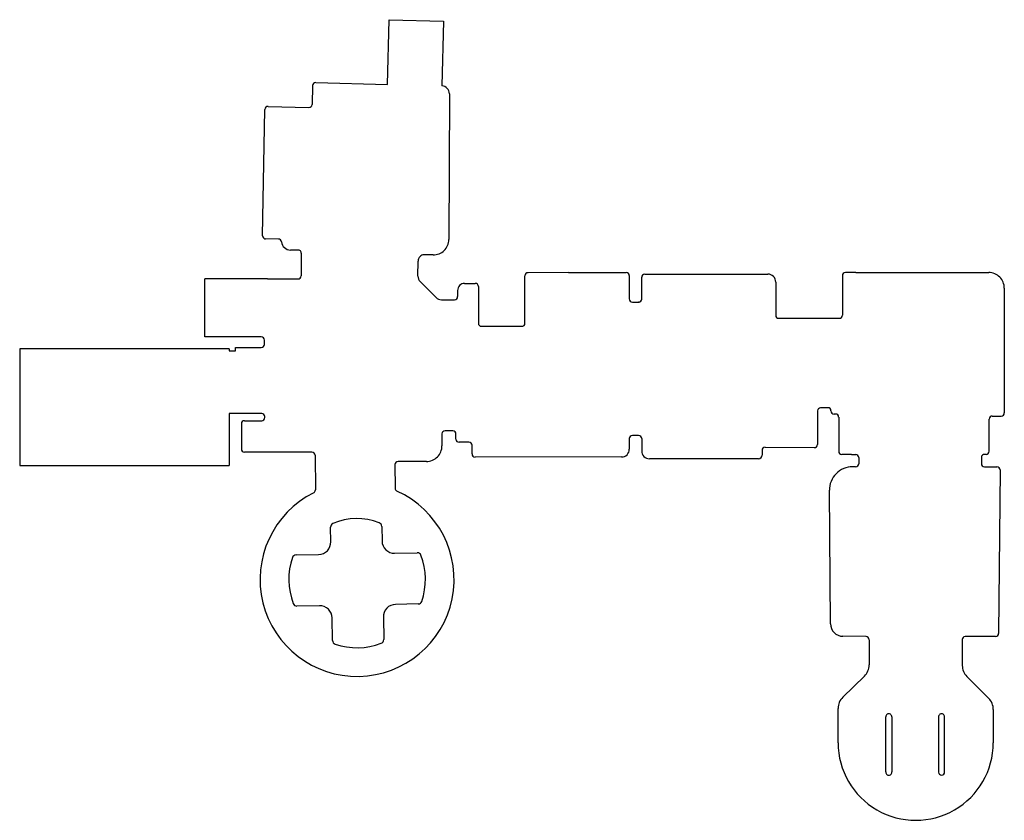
# Model space of a CAD drawing. Extents: x 123.4 to 186.8, y -116.1 to -64.5.
import ezdxf

# ---------------------------------------------------------------- set-up
doc = ezdxf.new("R2010")
doc.units = 0
doc.layers.add('BLACK', color=7, linetype='CONTINUOUS')

msp = doc.modelspace()

# ---------------------------------------------------------------- linework, layer by layer
at = {"layer": 'BLACK', "linetype": 'CONTINUOUS'}
for p, q in [((147.09225, -68.623027), (147.201476, -64.451145)), ((147.201476, -64.451145), (150.709714, -64.542995)), ((150.709714, -64.542995), (150.600195, -68.726023)), ((142.481266, -68.502235), (147.09225, -68.623027)), ((142.273133, -68.696765), (142.241121, -69.91884)), ((151.08921, -69.228102), (151.050924, -78.619876)), ((139.05229, -78.377589), (139.19441, -70.240909)), ((139.399536, -70.04454), (142.038688, -70.113679)), ((140.066587, -78.593575), (139.246076, -78.586403)), ((141.338989, -79.304725), (140.854253, -79.300487)), ((141.542639, -79.506849), (141.5299, -80.967146)), ((150.034735, -79.6156), (149.465169, -79.61052)), ((149.057037, -80.975838), (149.065432, -80.01356)), ((135.335425, -84.900984), (135.335938, -81.165648)), ((139.365335, -81.165634), (135.335938, -81.165648)), ((139.365335, -81.165634), (141.329628, -81.165628)), ((155.957025, -84.019498), (155.956999, -80.961602)), ((158.754678, -80.757755), (156.155155, -80.761607)), ((158.754678, -80.757755), (162.483304, -80.752229)), ((162.683659, -80.952259), (162.683442, -82.455942)), ((163.483441, -82.461329), (163.483644, -81.052771)), ((163.683642, -80.852799), (171.614696, -80.85273)), ((176.414899, -80.952988), (176.414744, -83.502012)), ((177.278767, -80.753016), (176.61349, -80.753004)), ((177.278755, -80.75303), (185.847909, -80.753108)), ((149.203513, -81.333591), (150.226317, -82.356386)), ((152.070497, -81.451688), (152.607775, -81.451684)), ((152.607775, -81.451684), (152.756999, -81.451683)), ((152.957028, -81.654672), (152.957027, -84.025662)), ((172.114751, -81.363813), (172.114734, -83.501972)), ((186.847747, -81.753062), (186.847924, -89.001962)), ((151.620583, -81.918089), (151.620587, -82.297979)), ((150.579741, -82.502735), (151.418985, -82.502733)), ((162.8834, -82.661331), (162.900877, -82.661331)), ((162.900877, -82.661331), (163.316424, -82.66133)), ((163.316424, -82.66133), (163.280511, -82.661319)), ((172.317408, -83.702022), (176.211013, -83.702009)), ((153.1572, -84.219572), (155.752383, -84.219573)), ((138.381941, -84.901402), (135.335425, -84.900984)), ((138.646196, -84.901438), (138.381941, -84.901402)), ((138.905358, -84.901473), (138.64634, -84.901438)), ((138.962309, -84.901482), (138.905358, -84.901473)), ((137.299186, -85.582204), (138.966752, -85.582198)), ((137.299187, -85.802204), (137.299186, -85.582204)), ((139.168305, -85.382199), (139.168304, -85.10193)), ((123.397411, -85.660595), (123.397411, -93.190595)), ((136.890127, -85.660595), (123.397411, -85.660595)), ((136.890127, -85.660595), (136.898148, -85.802154)), ((136.898148, -85.802154), (137.299187, -85.802204)), ((186.847924, -89.001962), (186.847982, -89.801986)), ((136.898161, -89.842154), (136.896407, -93.190595)), ((138.995046, -89.842194), (136.898161, -89.842154)), ((139.191477, -90.105199), (139.190917, -90.040595)), ((174.812824, -89.667633), (174.805593, -91.837267)), ((175.4784, -89.468246), (175.009802, -89.468247)), ((175.9737, -89.872165), (175.8785, -89.872165)), ((176.173768, -90.072206), (176.173773, -92.285084)), ((186.071185, -90.002014), (186.646118, -90.001972)), ((137.681011, -90.502838), (137.681067, -92.137046)), ((137.880924, -90.302816), (138.991376, -90.302396)), ((185.871211, -92.278), (185.871211, -90.202)), ((150.609321, -91.152509), (150.608586, -91.923858)), ((150.826486, -90.95272), (150.809288, -90.952721)), ((151.316875, -90.952718), (150.826486, -90.95272)), ((151.512629, -91.494157), (151.512325, -91.152653)), ((163.282099, -91.255682), (162.884297, -91.255683)), ((152.350958, -91.691649), (151.712481, -91.691587)), ((152.551151, -92.437095), (152.551074, -91.887857)), ((162.682171, -91.4557), (162.682171, -92.1429)), ((163.482146, -91.457284), (163.482033, -92.244011)), ((142.22991, -92.335379), (137.878658, -92.33208)), ((142.433716, -92.533783), (142.453214, -94.767354)), ((171.234534, -92.210178), (171.236549, -92.525361)), ((171.436272, -92.008918), (174.600569, -92.036531)), ((177.000308, -92.478055), (176.373801, -92.478057)), ((177.000308, -92.478055), (177.270199, -92.478054)), ((185.6712, -92.478027), (185.57817, -92.478027)), ((123.397411, -93.190595), (136.896407, -93.190595)), ((147.576898, -93.137527), (147.590188, -94.659747)), ((148.681015, -92.933216), (147.776816, -92.933145)), ((149.608549, -92.933288), (148.681015, -92.933216)), ((162.177273, -92.642948), (152.746651, -92.644311)), ((171.009022, -92.751839), (163.982072, -92.752846)), ((177.47011, -92.678088), (177.470111, -93.077999)), ((185.371208, -92.678001), (185.371209, -93.081522)), ((177.26694, -93.278086), (177.073733, -93.278125)), ((185.571204, -93.278024), (186.372396, -93.278009)), ((186.572395, -93.481419), (186.480782, -104.01144)), ((175.649286, -103.396605), (175.57409, -94.791207)), ((143.445815, -98.106385), (143.429492, -97.17116)), ((146.729079, -97.118791), (146.745496, -98.059265)), ((141.204761, -98.956162), (142.659966, -98.93076)), ((147.559362, -98.845243), (149.010937, -98.819904)), ((149.077292, -102.119249), (147.617035, -102.144738)), ((142.717638, -102.230257), (141.259565, -102.255708)), ((143.55685, -104.467542), (143.531516, -103.016169)), ((146.831202, -102.969345), (146.856437, -104.415036)), ((177.941259, -104.213881), (176.443068, -104.20221)), ((178.139694, -104.421238), (178.1397, -106.043796)), ((184.140796, -104.413072), (184.140801, -106.083703)), ((186.280616, -104.209745), (184.318673, -104.209826)), ((176.440514, -108.133134), (177.829141, -106.768242)), ((184.43416, -106.791186), (185.839153, -108.194101)), ((176.136751, -111.0648), (176.136751, -108.8511)), ((186.137458, -108.921623), (186.137625, -111.064409)), ((179.203729, -112.945432), (179.203742, -109.402599)), ((179.603603, -109.402699), (179.60373, -112.947289)), ((182.603809, -109.402797), (182.603752, -112.961043)), ((183.003749, -112.947546), (183.003751, -109.402896))]:
    msp.add_line(p, q, dxfattribs=at)
at = {"layer": 'BLACK'}
for centre, radius, start, end in [((142.473, -68.702), 0.199935, 87.63053143, 178.49962054), ((150.5875, -69.2256), 0.499738, -0.24260433, 88.54434168), ((139.3943, -70.2444), 0.19992, 88.49922148, 178.99945353), ((142.0411, -69.9136), 0.20009, -90.69068081, -1.50064859), ((139.2523, -78.3863), 0.2002, -182.49381691, -91.78155249), ((140.0649, -78.7935), 0.199883, 6.66160094, 89.51642176), ((150.051, -78.6158), 0.999932, -90.93202006, -0.23355405), ((140.8595, -78.7003), 0.600209, -173.30087095, -90.50088355), ((141.3421, -79.5051), 0.200399, -0.49977785, 90.88949644), ((149.4655, -80.0106), 0.400079, -269.95259723, -179.57609103), ((141.3297, -80.9654), 0.200207, -90.02060526, -0.49968229), ((149.5568, -80.9803), 0.499626, -180.51158249, -134.99967564), ((156.157, -80.9616), 0.200001, -269.47144293, -179.99942705), ((162.4836, -80.9522), 0.199971, -0.01690471, 90.08480999), ((163.6836, -81.0528), 0.199956, 89.98796518, 179.99169028), ((171.6147, -81.3529), 0.50017, -1.25021168, 90.00045821), ((176.6149, -80.953), 0.200001, 90.40393663, 179.99656227), ((185.8479, -81.7529), 0.999792, -0.00836692, 89.99948423), ((152.0705, -81.9019), 0.450208, -269.9996182, -177.9392613), ((152.757, -81.6517), 0.200017, -0.85123347, 90.00028645), ((150.5795, -82.0033), 0.499411, -135.00786904, -89.97235087), ((151.4204, -82.3025), 0.200238, -90.4048892, 1.29374132), ((162.8834, -82.4613), 0.200031, -181.53490905, -90), ((163.2834, -82.4613), 0.200041, -90.82750138, -0.00830619), ((172.3148, -83.502), 0.200039, -180.00945201, -89.25298754), ((176.2147, -83.502), 0.200044, -91.05608055, -0.00343699), ((153.1572, -84.0193), 0.200272, -178.1796092, -90), ((155.7569, -84.0195), 0.200125, -91.29333332, 0.0005726), ((138.9673, -85.1017), 0.20028, 0.02917999, 91.42796365), ((138.9683, -85.3822), 0.200005, -90.44346491, 0.00028647), ((138.9908, -90.0422), 0.200051, 0.45968763, 88.78382977), ((175.0129, -89.6683), 0.200077, 90.88720558, 179.80899187), ((175.4784, -89.6682), 0.199954, -0.01289239, 90), ((175.8785, -89.672), 0.200165, -181.07499466, -90), ((175.9737, -90.0722), 0.200035, -0.00171829, 90), ((186.0712, -90.202), 0.199989, 90.00429748, 180), ((186.648, -89.802), 0.199982, -90.53921286, 0.00401107), ((137.881, -90.5028), 0.199972, -269.97822467, -179.98911228), ((138.9913, -90.1022), 0.200199, -89.97824892, -0.85832632), ((150.8093, -91.1527), 0.199979, 90.00343811, 179.9452768), ((151.3121, -91.1528), 0.200139, 0.02776915, 88.6328834), ((162.8822, -91.4557), 0.200029, 89.39932682, 180), ((163.2821, -91.4557), 0.200018, -0.45366875, 90.00028645), ((149.6087, -91.9332), 0.99993, -90.00865229, 0.53530262), ((151.7125, -91.4917), 0.199887, -179.29570253, -90.00544618), ((152.3511, -91.8933), 0.200051, 1.55912243, 90.02262606), ((174.6056, -91.8366), 0.199994, -91.44146855, -0.1910874), ((137.881, -92.1321), 0.199994, -178.58288958, -90.67097), ((142.2335, -92.5355), 0.200153, 0.49151585, 91.02772716), ((152.7514, -92.444), 0.200367, -181.97489459, -91.35812159), ((162.1821, -92.1429), 0.500071, -90.55306318, 0), ((163.982, -92.2528), 0.500046, -181.00710796, -89.99175017), ((171.0115, -92.5268), 0.225053, -90.63088266, 0.36635519), ((171.4345, -92.2089), 0.19997, -270.50767301, -179.6338227), ((176.3739, -92.2778), 0.200257, -177.91553206, -90.02832501), ((177.2702, -92.6779), 0.199846, -0.05389979, 90.0002867), ((185.5713, -92.678), 0.200092, -271.96760192, -179.99971365), ((185.6712, -92.278), 0.200011, -90, 0), ((147.7768, -93.1331), 0.199951, -270.00458469, -178.73134355), ((177.27, -93.078), 0.200111, -90.87618033, 0.00028632), ((185.5712, -93.078), 0.200024, -178.99108021, -89.99885422), ((177.074, -94.7781), 1.499967, -269.98980112, -179.49933218), ((186.3724, -93.478), 0.199991, -0.97940043, 90.00114597), ((145.13851, -100.53775), 6.249999, -243.42740118, 65.72530767), ((142.2532, -94.7691), 0.200021, -63.41842053, 0.50014694), ((147.7901, -94.6581), 0.199901, -179.5278636, -114.2621815), ((143.6793, -97.1668), 0.249846, -246.52197121, -179.00009512), ((145.1349, -100.5142), 3.900023, 68.39158155, 113.50007404), ((146.479, -97.1207), 0.250063, 0.43736387, 68.37912002), ((142.646, -98.1307), 0.800185, -88.99993801, 1.74130009), ((147.5454, -98.0454), 0.799963, -179.00696868, -88.99994819), ((141.2091, -99.2063), 0.250138, 90.99392823, 161.25974024), ((149.0215, -99.0696), 0.249919, 20.66744263, 92.42236431), ((145.1398, -100.5373), 4.399938, -18.72209558, 20.70944802), ((145.1398, -100.5373), 4.400057, -198.70884373, -159.27850988), ((141.2582, -102.0056), 0.250112, -159.25795707, -89.68730323), ((147.631, -102.9448), 0.800175, -268.99999711, -178.24220158), ((149.0701, -101.8693), 0.250054, -88.35183345, -18.72674046), ((142.7316, -103.0301), 0.799965, 0.99768611, 91.00004931), ((176.4493, -103.4022), 0.800034, -180.40069881, -90.44631952), ((186.2808, -104.0097), 0.199989, -90.00974087, -0.49850806), ((143.8071, -104.4673), 0.250181, -179.94459311, -108.77127688), ((145.1397, -100.5373), 4.399985, -108.73327682, -69.30213218), ((146.6064, -104.4194), 0.25005, -69.28942548, 1.00000557), ((177.9397, -104.414), 0.200125, -2.07269185, 89.55365401), ((184.3308, -104.3999), 0.19046, -266.34939328, -176.03432313), ((177.1395, -106.0438), 1.0002, -46.40978147, 0.00022914), ((185.1405, -106.0838), 0.999656, -180.00555936, -134.9576075), ((177.137, -108.8511), 1.000249, 134.12993707, 180), ((185.1373, -108.9068), 1.000269, -0.84909901, 45.43930364), ((179.4036, -109.4026), 0.199858, -0.0283817, 179.99971332), ((182.8037, -109.4028), 0.199891, -0.02751711, 179.99914009), ((181.1372, -111.0648), 5.000425, -180, 0.00448015), ((179.4037, -112.9527), 0.200103, -182.08151436, 1.54952695), ((182.8037, -112.9528), 0.200118, -177.6392771, 1.50444561)]:
    msp.add_arc(centre, radius, start, end, dxfattribs=at)

doc.saveas('drawing.dxf')
